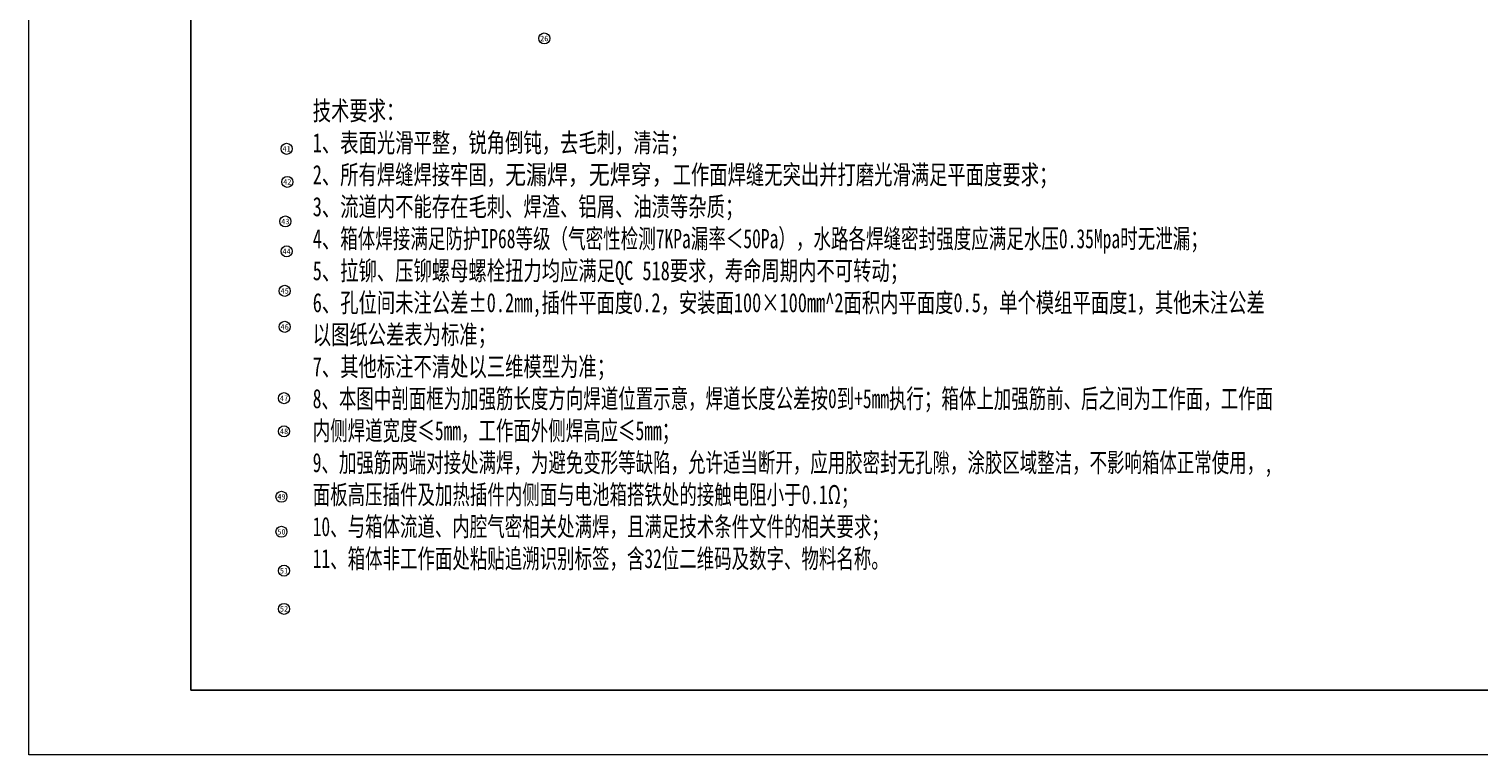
# Model space of a CAD drawing. Header units: millimetres. Extents: x 16386 to 23226, y -7201 to -2390.
# Tile 1 of 94: x 16386 to 20013, y -7201 to -5385. Entities that reach past the tile are written whole.
import ezdxf
from ezdxf.enums import TextEntityAlignment as Align

# ---------------------------------------------------------------- set-up
doc = ezdxf.new("R2010")
doc.units = ezdxf.units.MM
doc.layers.add('单行文本', color=7, linetype='CONTINUOUS', lineweight=5)
doc.layers.add('细实线', color=3, linetype='CONTINUOUS', lineweight=13)
doc.layers.add('图框', color=7, linetype='CONTINUOUS')
doc.layers.add('技术要求', color=4, linetype='CONTINUOUS')
doc.styles.add('SLDTEXTSTYLE2', font='仿宋GB2312_0.shx', dxfattribs={"width": 0.7})
doc.styles.add('文字', font='simhei.ttf')

msp = doc.modelspace()

# ---------------------------------------------------------------- linework, layer by layer
at = {"layer": '图框', "linetype": 'Continuous', "lineweight": 18}
for p, q in [((16385.88, -7201.02), (16385.88, -2389.62)), ((23171.42, -7201.02), (16385.88, -7201.02))]:
    msp.add_line(p, q, dxfattribs=at)
at = {"layer": '图框'}
for p, q in [((16790.88, -7039.02), (16790.88, -2551.62)), ((23027.88, -7039.02), (16790.88, -7039.02))]:
    msp.add_line(p, q, dxfattribs=at)
at = {"layer": '细实线', "color": 6}
for centre in [(17674.77, -5408.83), (17030.4, -5684.87), (17032.02, -5767.6), (17027.15, -5866.55), (17030.4, -5941.17), (17025.53, -6040.13), (17025.53, -6130.15), (17023.91, -6308.59), (17023.91, -6391.32), (17017.42, -6555.16), (17017.42, -6642.76), (17023.91, -6740.09), (17023.91, -6835.54)]:
    msp.add_circle(centre, 13.82, dxfattribs=at)

# ---------------------------------------------------------------- texts
at = {"layer": '单行文本', "color": 6, "style": '文字'}
for s, p in [('26', (17674.77, -5408.83)), ('41', (17030.4, -5684.87)), ('42', (17032.02, -5767.6)), ('43', (17027.15, -5866.55)), ('44', (17030.4, -5941.17)), ('45', (17025.53, -6040.13)), ('46', (17025.53, -6130.15)), ('47', (17023.91, -6308.59)), ('48', (17023.91, -6391.32)), ('49', (17017.42, -6555.16)), ('50', (17017.42, -6642.76)), ('51', (17023.91, -6740.09)), ('52', (17023.91, -6835.54))]:
    msp.add_text(s, height=13.824, dxfattribs=at).set_placement(p, align=Align.MIDDLE_CENTER)
at = {"layer": '技术要求', "insert": (17095.64, -5565.45), "char_height": 48, "width": 2402.3554, "attachment_point": 1, "style": 'SLDTEXTSTYLE2'}
msp.add_mtext('{\\fSimSun|b0|i0|c134|p2;技术要求：\\P1、表面光滑平整，\\C1;锐角倒钝\\C256;，去毛刺，清洁；\\P2、所有焊缝焊接牢固，\\fFangSong_GB2312|b0|i0|c134|p49;\\W0.8;无漏焊，无焊穿，\\fSimSun|b0|i0|c134|p2;\\W0.7;工作面焊缝无突出并打磨光滑满足平面度要求；\\P3、流道内不能存在毛刺、焊渣、铝屑、油渍等杂质；\\P4、\\fNSimSun|b0|i0|c134|p49;\\W0.67;箱体焊接满足防护IP68等级（气密性检测7KPa漏率＜50Pa），水路各焊缝密封强度应满足水压0.35Mpa时无泄漏；\\fSimSun|b0|i0|c134|p2;\\W0.7;\\P5、拉铆、压铆螺母螺栓扭力均应满足QC 518要求，寿命周期内不可转动；\\P6、孔位间未注公差\\C1;±0.2mm\\C256;,插件平面度0.2，安装面100×100mm^ 2面积内平面度0.5，单个模组平面度1，其他未注公差以图纸公差表为标准；\\P7、其他标注不清处以三维模型为准；\\P\\W0.667;8、本图中剖面框为加强筋长度方向焊道位置示意，\\fNSimSun|b0|i0|c134|p49;\\W0.67;焊道长度\\fSimSun|b0|i0|c134|p2;\\W0.667;公差按0到+5mm执行；箱体上加强筋前、后之间为工作面，工作面内侧焊道宽度≤5mm，工作面外侧\\C1;焊高应≤5mm；\\C256;\\P9、加强筋两端对接处满焊，为避免变形等缺陷，允许适当断开，应用胶密封无孔隙，涂胶区域整洁，不影响箱体正常使用，,面板高压插件及加热插件内侧面与电池箱搭铁处的接触电阻小于0.1Ω；\\P10、与箱体流道、内腔气密相关处满焊，且满足技术条件文件的相关要求；\\P11、箱体非工作面处粘贴追溯识别标签，含32位二维码及数字、物料名称\\fNSimSun|b0|i0|c134|p49;\\W0.67;。}', dxfattribs=at)

doc.saveas('drawing.dxf')
